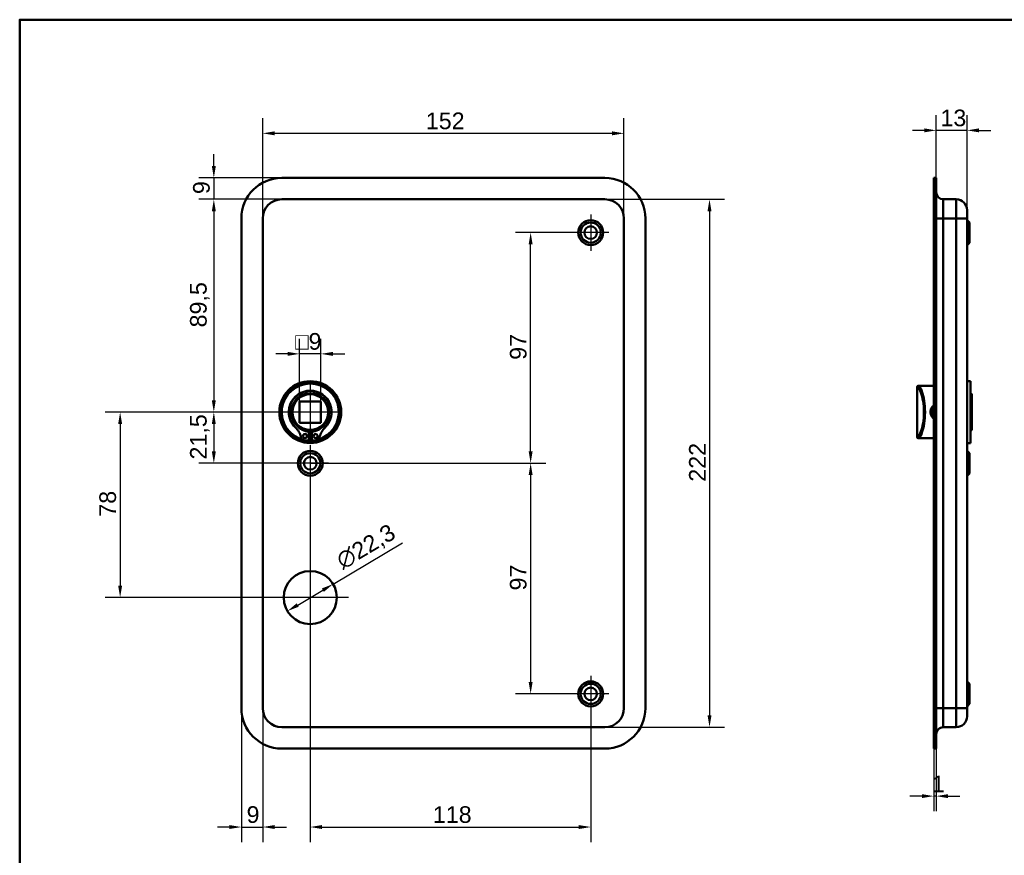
# Model space of a CAD drawing. Header units: millimetres. Extents: x 20 to 833, y 20 to 574.
# Tile 2 of 4: x 20 to 434, y 223 to 574. Entities that reach past the tile are written whole.
import ezdxf

# ---------------------------------------------------------------- set-up
doc = ezdxf.new("R2010")
doc.units = ezdxf.units.MM
doc.header["$LTSCALE"] = 2
for name, color, linetype, lineweight in [('Bemaßungen(DIN)', 7, 'Continuous', 25), ('Mittelpunktmarkierung(DIN)', 7, 'Continuous', 25), ('Sichtbare Kanten(DIN)', 7, 'Continuous', 50), ('Sichtbare tangentiale Kanten(DIN)', 7, 'Continuous', 50), ('Skizziergeometrie(DIN)', 7, 'Continuous', 50)]:
    doc.layers.add(name, color=color, linetype=linetype, lineweight=lineweight)
doc.styles.add('STANDARD-DIN~0', font='arial.ttf')
doc.dimstyles.new('CAD-LAN', dxfattribs={"dimscale": 2, "dimtxt": 3.5, "dimasz": 2.5, "dimexe": 3.175, "dimexo": 0, "dimgap": 0.8, "dimtad": 1, "dimrnd": 1e-08, "dimtxsty": 'STANDARD-DIN~0', "dimcen": 0.09, "dimdle": 10, "dimclrd": 250, "dimclre": 250, "dimclrt": 250, "dimadec": 0, "dimazin": 2, "dimtfac": 1, "dimtmove": 0, "dimatfit": 3, "dimfxl": 1, "dimtolj": 1, "dimtzin": 0, "dimlwd": 25, "dimlwe": 25, "dimarcsym": 0})

# ---------------------------------------------------------------- blocks, each defined once
blk = doc.blocks.new('Ränder Standardrahmen')
at = {"layer": 'Skizziergeometrie(DIN)', "flags": 128}
blk.add_lwpolyline([(10, 10), (10, 287), (410, 287), (410, 10), (10, 10)], dxfattribs=at)
blk = doc.blocks.new('*D8')
at = {"layer": 'Bemaßungen(DIN)', "color": 250, "linetype": 'Continuous', "lineweight": 25, "true_color": 0x3f3f3f, "transparency": 16777216}
for p, q in [((122.27, 490.46), (122.27, 532.56)), ((274.27, 490.46), (274.27, 532.56)), ((127.27, 526.21), (269.27, 526.21))]:
    blk.add_line(p, q, dxfattribs=at)
at = {"layer": 'Bemaßungen(DIN)', "color": 250, "linetype": 'Continuous', "true_color": 0x3f3f3f, "transparency": 16777216}
for points in [[(127.27, 527.05), (127.27, 525.38), (122.27, 526.21)], [(269.27, 527.05), (269.27, 525.38), (274.27, 526.21)]]:
    blk.add_solid(points, dxfattribs=at)
at = {"layer": 'Defpoints', "color": 0, "linetype": 'Continuous', "transparency": 16777216}
for p in [(274.27, 526.21), (122.27, 490.46), (274.27, 490.46)]:
    blk.add_point(p, dxfattribs=at)
at = {"layer": 'Bemaßungen(DIN)', "color": 250, "linetype": 'Continuous', "lineweight": 25, "true_color": 0x3f3f3f, "transparency": 16777216, "insert": (190.9, 534.96), "char_height": 7, "attachment_point": 1, "style": 'STANDARD-DIN~0'}
blk.add_mtext('\\A1;152', dxfattribs=at)
blk = doc.blocks.new('*D9')
at = {"layer": 'Bemaßungen(DIN)', "color": 250, "linetype": 'Continuous', "lineweight": 25, "true_color": 0x3f3f3f, "transparency": 16777216}
for p, q in [((266.27, 498.46), (316.62, 498.46)), ((310.27, 493.46), (310.27, 281.46)), ((266.27, 276.46), (316.62, 276.46))]:
    blk.add_line(p, q, dxfattribs=at)
at = {"layer": 'Bemaßungen(DIN)', "color": 250, "linetype": 'Continuous', "true_color": 0x3f3f3f, "transparency": 16777216}
for points in [[(309.44, 493.46), (311.1, 493.46), (310.27, 498.46)], [(309.44, 281.46), (311.1, 281.46), (310.27, 276.46)]]:
    blk.add_solid(points, dxfattribs=at)
at = {"layer": 'Defpoints', "color": 0, "linetype": 'Continuous', "transparency": 16777216}
for p in [(266.27, 498.46), (266.27, 276.46), (310.27, 276.46)]:
    blk.add_point(p, dxfattribs=at)
at = {"layer": 'Bemaßungen(DIN)', "color": 250, "linetype": 'Continuous', "lineweight": 25, "true_color": 0x3f3f3f, "transparency": 16777216, "insert": (301.64, 379.7), "char_height": 7, "attachment_point": 1, "rotation": 90, "style": 'STANDARD-DIN~0'}
blk.add_mtext('\\A1;222', dxfattribs=at)
blk = doc.blocks.new('*D10')
at = {"layer": 'Bemaßungen(DIN)', "color": 250, "linetype": 'Continuous', "lineweight": 25, "true_color": 0x3f3f3f, "transparency": 16777216}
for p, q in [((130.27, 498.46), (95.34, 498.46)), ((101.69, 493.46), (101.69, 413.96)), ((142.27, 408.96), (95.34, 408.96))]:
    blk.add_line(p, q, dxfattribs=at)
at = {"layer": 'Bemaßungen(DIN)', "color": 250, "linetype": 'Continuous', "true_color": 0x3f3f3f, "transparency": 16777216}
for points in [[(100.85, 493.46), (102.52, 493.46), (101.69, 498.46)], [(100.85, 413.96), (102.52, 413.96), (101.69, 408.96)]]:
    blk.add_solid(points, dxfattribs=at)
at = {"layer": 'Defpoints', "color": 0, "linetype": 'Continuous', "transparency": 16777216}
for p in [(130.27, 498.46), (101.69, 408.96), (142.27, 408.96)]:
    blk.add_point(p, dxfattribs=at)
at = {"layer": 'Bemaßungen(DIN)', "color": 250, "linetype": 'Continuous', "lineweight": 25, "true_color": 0x3f3f3f, "transparency": 16777216, "insert": (91.67, 444.59), "char_height": 7, "attachment_point": 1, "rotation": 90, "style": 'STANDARD-DIN~0'}
blk.add_mtext('\\A1;89,5', dxfattribs=at)
blk = doc.blocks.new('*D11')
at = {"layer": 'Bemaßungen(DIN)', "color": 250, "linetype": 'Continuous', "lineweight": 25, "true_color": 0x3f3f3f, "transparency": 16777216}
for p, q in [((101.69, 512.46), (101.69, 517.46)), ((130.27, 507.46), (95.34, 507.46)), ((101.69, 507.46), (101.69, 498.46)), ((130.27, 498.46), (95.34, 498.46)), ((101.69, 493.46), (101.69, 488.46))]:
    blk.add_line(p, q, dxfattribs=at)
at = {"layer": 'Bemaßungen(DIN)', "color": 250, "linetype": 'Continuous', "true_color": 0x3f3f3f, "transparency": 16777216}
for points in [[(100.85, 512.46), (102.52, 512.46), (101.69, 507.46)], [(100.85, 493.46), (102.52, 493.46), (101.69, 498.46)]]:
    blk.add_solid(points, dxfattribs=at)
at = {"layer": 'Defpoints', "color": 0, "linetype": 'Continuous', "transparency": 16777216}
for p in [(130.27, 507.46), (101.69, 498.46), (130.27, 498.46)]:
    blk.add_point(p, dxfattribs=at)
at = {"layer": 'Bemaßungen(DIN)', "color": 250, "linetype": 'Continuous', "lineweight": 25, "true_color": 0x3f3f3f, "transparency": 16777216, "insert": (92.94, 500.66), "char_height": 7, "attachment_point": 1, "rotation": 90, "style": 'STANDARD-DIN~0'}
blk.add_mtext('\\A1;9', dxfattribs=at)
blk = doc.blocks.new('*D12')
at = {"layer": 'Bemaßungen(DIN)', "color": 250, "linetype": 'Continuous', "lineweight": 25, "true_color": 0x3f3f3f, "transparency": 16777216}
for p, q in [((142.27, 408.96), (95.34, 408.96)), ((101.69, 403.96), (101.69, 392.46)), ((142.27, 387.46), (95.34, 387.46))]:
    blk.add_line(p, q, dxfattribs=at)
at = {"layer": 'Bemaßungen(DIN)', "color": 250, "linetype": 'Continuous', "true_color": 0x3f3f3f, "transparency": 16777216}
for points in [[(100.85, 403.96), (102.52, 403.96), (101.69, 408.96)], [(100.85, 392.46), (102.52, 392.46), (101.69, 387.46)]]:
    blk.add_solid(points, dxfattribs=at)
at = {"layer": 'Defpoints', "color": 0, "linetype": 'Continuous', "transparency": 16777216}
for p in [(142.27, 408.96), (101.69, 387.46), (142.27, 387.46)]:
    blk.add_point(p, dxfattribs=at)
at = {"layer": 'Bemaßungen(DIN)', "color": 250, "linetype": 'Continuous', "lineweight": 25, "true_color": 0x3f3f3f, "transparency": 16777216, "insert": (91.67, 389.03), "char_height": 7, "attachment_point": 1, "rotation": 90, "style": 'STANDARD-DIN~0'}
blk.add_mtext('\\A1;21,5', dxfattribs=at)
blk = doc.blocks.new('*D13')
at = {"layer": 'Bemaßungen(DIN)', "color": 250, "linetype": 'Continuous', "lineweight": 25, "true_color": 0x3f3f3f, "transparency": 16777216}
for p, q in [((142.27, 408.96), (55.92, 408.96)), ((62.27, 403.96), (62.27, 335.96)), ((142.27, 330.96), (55.92, 330.96))]:
    blk.add_line(p, q, dxfattribs=at)
at = {"layer": 'Bemaßungen(DIN)', "color": 250, "linetype": 'Continuous', "true_color": 0x3f3f3f, "transparency": 16777216}
for points in [[(61.44, 403.96), (63.1, 403.96), (62.27, 408.96)], [(61.44, 335.96), (63.1, 335.96), (62.27, 330.96)]]:
    blk.add_solid(points, dxfattribs=at)
at = {"layer": 'Defpoints', "color": 0, "linetype": 'Continuous', "transparency": 16777216}
for p in [(142.27, 408.96), (62.27, 330.96), (142.27, 330.96)]:
    blk.add_point(p, dxfattribs=at)
at = {"layer": 'Bemaßungen(DIN)', "color": 250, "linetype": 'Continuous', "lineweight": 25, "true_color": 0x3f3f3f, "transparency": 16777216, "insert": (53.52, 364.97), "char_height": 7, "attachment_point": 1, "rotation": 90, "style": 'STANDARD-DIN~0'}
blk.add_mtext('\\A1;78', dxfattribs=at)
blk = doc.blocks.new('*D14')
at = {"layer": 'Bemaßungen(DIN)', "color": 250, "linetype": 'Continuous', "lineweight": 25, "true_color": 0x3f3f3f, "transparency": 16777216}
for p, q in [((252.62, 484.46), (228.65, 484.46)), ((235, 392.46), (235, 479.46)), ((142.27, 387.46), (241.35, 387.46))]:
    blk.add_line(p, q, dxfattribs=at)
at = {"layer": 'Bemaßungen(DIN)', "color": 250, "linetype": 'Continuous', "true_color": 0x3f3f3f, "transparency": 16777216}
for points in [[(234.16, 479.46), (235.83, 479.46), (235, 484.46)], [(234.16, 392.46), (235.83, 392.46), (235, 387.46)]]:
    blk.add_solid(points, dxfattribs=at)
at = {"layer": 'Defpoints', "color": 0, "linetype": 'Continuous', "transparency": 16777216}
for p in [(235, 484.46), (252.62, 484.46), (142.27, 387.46)]:
    blk.add_point(p, dxfattribs=at)
at = {"layer": 'Bemaßungen(DIN)', "color": 250, "linetype": 'Continuous', "lineweight": 25, "true_color": 0x3f3f3f, "transparency": 16777216, "insert": (226.25, 430.95), "char_height": 7, "attachment_point": 1, "rotation": 90, "style": 'STANDARD-DIN~0'}
blk.add_mtext('\\A1;97', dxfattribs=at)
blk = doc.blocks.new('*D15')
at = {"layer": 'Bemaßungen(DIN)', "color": 250, "linetype": 'Continuous', "lineweight": 25, "true_color": 0x3f3f3f, "transparency": 16777216}
for p, q in [((142.27, 387.46), (241.35, 387.46)), ((235, 382.46), (235, 295.46)), ((252.62, 290.46), (228.65, 290.46))]:
    blk.add_line(p, q, dxfattribs=at)
at = {"layer": 'Bemaßungen(DIN)', "color": 250, "linetype": 'Continuous', "true_color": 0x3f3f3f, "transparency": 16777216}
for points in [[(234.16, 382.46), (235.83, 382.46), (235, 387.46)], [(234.16, 295.46), (235.83, 295.46), (235, 290.46)]]:
    blk.add_solid(points, dxfattribs=at)
at = {"layer": 'Defpoints', "color": 0, "linetype": 'Continuous', "transparency": 16777216}
for p in [(142.27, 387.46), (235, 290.46), (252.62, 290.46)]:
    blk.add_point(p, dxfattribs=at)
at = {"layer": 'Bemaßungen(DIN)', "color": 250, "linetype": 'Continuous', "lineweight": 25, "true_color": 0x3f3f3f, "transparency": 16777216, "insert": (226.25, 333.95), "char_height": 7, "attachment_point": 1, "rotation": 90, "style": 'STANDARD-DIN~0'}
blk.add_mtext('\\A1;97', dxfattribs=at)
blk = doc.blocks.new('*D16')
at = {"layer": 'Bemaßungen(DIN)', "color": 250, "linetype": 'Continuous', "lineweight": 25, "true_color": 0x3f3f3f, "transparency": 16777216}
for p, q in [((142.27, 379.81), (142.27, 228.11)), ((260.27, 282.81), (260.27, 228.11)), ((147.27, 234.46), (255.27, 234.46))]:
    blk.add_line(p, q, dxfattribs=at)
at = {"layer": 'Bemaßungen(DIN)', "color": 250, "linetype": 'Continuous', "true_color": 0x3f3f3f, "transparency": 16777216}
for points in [[(147.27, 235.29), (147.27, 233.63), (142.27, 234.46)], [(255.27, 235.29), (255.27, 233.63), (260.27, 234.46)]]:
    blk.add_solid(points, dxfattribs=at)
at = {"layer": 'Defpoints', "color": 0, "linetype": 'Continuous', "transparency": 16777216}
for p in [(142.27, 379.81), (260.27, 282.81), (260.27, 234.46)]:
    blk.add_point(p, dxfattribs=at)
at = {"layer": 'Bemaßungen(DIN)', "color": 250, "linetype": 'Continuous', "lineweight": 25, "true_color": 0x3f3f3f, "transparency": 16777216, "insert": (193.86, 243.21), "char_height": 7, "attachment_point": 1, "style": 'STANDARD-DIN~0'}
blk.add_mtext('\\A1;118', dxfattribs=at)
blk = doc.blocks.new('*D17')
at = {"layer": 'Bemaßungen(DIN)', "color": 250, "linetype": 'Continuous', "lineweight": 25, "true_color": 0x3f3f3f, "transparency": 16777216}
for p, q in [((113.27, 284.46), (113.27, 228.11)), ((122.27, 284.46), (122.27, 228.11)), ((108.27, 234.46), (103.27, 234.46)), ((113.27, 234.46), (122.27, 234.46)), ((127.27, 234.46), (132.27, 234.46))]:
    blk.add_line(p, q, dxfattribs=at)
at = {"layer": 'Bemaßungen(DIN)', "color": 250, "linetype": 'Continuous', "true_color": 0x3f3f3f, "transparency": 16777216}
for points in [[(108.27, 235.29), (108.27, 233.63), (113.27, 234.46)], [(127.27, 235.29), (127.27, 233.63), (122.27, 234.46)]]:
    blk.add_solid(points, dxfattribs=at)
at = {"layer": 'Defpoints', "color": 0, "linetype": 'Continuous', "transparency": 16777216}
for p in [(113.27, 284.46), (122.27, 284.46), (122.27, 234.46)]:
    blk.add_point(p, dxfattribs=at)
at = {"layer": 'Bemaßungen(DIN)', "color": 250, "linetype": 'Continuous', "lineweight": 25, "true_color": 0x3f3f3f, "transparency": 16777216, "insert": (115.47, 243.21), "char_height": 7, "attachment_point": 1, "style": 'STANDARD-DIN~0'}
blk.add_mtext('\\A1;9', dxfattribs=at)
blk = doc.blocks.new('*D18')
at = {"layer": 'Bemaßungen(DIN)', "color": 250, "linetype": 'Continuous', "lineweight": 25, "true_color": 0x3f3f3f, "transparency": 16777216}
for p, q in [((151.87, 336.63), (181.13, 353.94)), ((136.97, 327.83), (147.56, 334.09))]:
    blk.add_line(p, q, dxfattribs=at)
at = {"layer": 'Bemaßungen(DIN)', "color": 250, "linetype": 'Continuous', "true_color": 0x3f3f3f, "transparency": 16777216}
for points in [[(147.14, 334.81), (147.99, 333.37), (151.87, 336.63)], [(136.55, 328.55), (137.4, 327.11), (132.67, 325.29)]]:
    blk.add_solid(points, dxfattribs=at)
at = {"layer": 'Defpoints', "color": 0, "linetype": 'Continuous', "transparency": 16777216}
for p in [(151.87, 336.63), (132.67, 325.29)]:
    blk.add_point(p, dxfattribs=at)
at = {"layer": 'Bemaßungen(DIN)', "color": 250, "linetype": 'Continuous', "lineweight": 25, "true_color": 0x3f3f3f, "transparency": 16777216, "insert": (152.34, 348.81), "char_height": 7, "attachment_point": 1, "rotation": 30.5884, "style": 'STANDARD-DIN~0'}
blk.add_mtext('\\A1;∅22,3', dxfattribs=at)
blk = doc.blocks.new('*D19')
at = {"layer": 'Bemaßungen(DIN)', "color": 250, "linetype": 'Continuous', "lineweight": 25, "true_color": 0x3f3f3f, "transparency": 16777216}
for p, q in [((137.77, 413.46), (137.77, 439.81)), ((146.77, 413.46), (146.77, 439.81)), ((132.77, 433.46), (127.77, 433.46)), ((146.77, 433.46), (137.77, 433.46)), ((151.77, 433.46), (156.77, 433.46))]:
    blk.add_line(p, q, dxfattribs=at)
at = {"layer": 'Bemaßungen(DIN)', "color": 250, "linetype": 'Continuous', "true_color": 0x3f3f3f, "transparency": 16777216}
for points in [[(132.77, 434.29), (132.77, 432.63), (137.77, 433.46)], [(151.77, 434.29), (151.77, 432.63), (146.77, 433.46)]]:
    blk.add_solid(points, dxfattribs=at)
at = {"layer": 'Defpoints', "color": 0, "linetype": 'Continuous', "transparency": 16777216}
for p in [(137.77, 433.46), (137.77, 413.46), (146.77, 413.46)]:
    blk.add_point(p, dxfattribs=at)
at = {"layer": 'Bemaßungen(DIN)', "color": 250, "linetype": 'Continuous', "lineweight": 25, "true_color": 0x3f3f3f, "transparency": 16777216, "insert": (135.9, 442.21), "char_height": 7, "attachment_point": 1, "style": 'STANDARD-DIN~0'}
blk.add_mtext('\\A1;\\fAIGDT|b0|i0;\\H7.0000;o\\fArial|b0|i0;\\H7.0000;9', dxfattribs=at)
blk = doc.blocks.new('*D20')
at = {"layer": 'Bemaßungen(DIN)', "color": 250, "linetype": 'Continuous', "lineweight": 25, "true_color": 0x3f3f3f, "transparency": 16777216}
for p, q in [((405.62, 507.46), (405.62, 533.81)), ((418.62, 493.96), (418.62, 533.81)), ((400.62, 527.46), (395.62, 527.46)), ((418.62, 527.46), (405.62, 527.46)), ((423.62, 527.46), (428.62, 527.46))]:
    blk.add_line(p, q, dxfattribs=at)
at = {"layer": 'Bemaßungen(DIN)', "color": 250, "linetype": 'Continuous', "true_color": 0x3f3f3f, "transparency": 16777216}
for points in [[(400.62, 528.29), (400.62, 526.63), (405.62, 527.46)], [(423.62, 528.29), (423.62, 526.63), (418.62, 527.46)]]:
    blk.add_solid(points, dxfattribs=at)
at = {"layer": 'Defpoints', "color": 0, "linetype": 'Continuous', "transparency": 16777216}
for p in [(405.62, 527.46), (405.62, 507.46), (418.62, 493.96)]:
    blk.add_point(p, dxfattribs=at)
at = {"layer": 'Bemaßungen(DIN)', "color": 250, "linetype": 'Continuous', "lineweight": 25, "true_color": 0x3f3f3f, "transparency": 16777216, "insert": (407.44, 536.21), "char_height": 7, "attachment_point": 1, "style": 'STANDARD-DIN~0'}
blk.add_mtext('\\A1;13', dxfattribs=at)
blk = doc.blocks.new('*D21')
at = {"layer": 'Bemaßungen(DIN)', "color": 250, "linetype": 'Continuous', "lineweight": 25, "true_color": 0x3f3f3f, "transparency": 16777216}
for p, q in [((404.62, 267.46), (404.62, 241.11)), ((405.62, 267.46), (405.62, 241.11)), ((399.62, 247.46), (394.62, 247.46)), ((405.62, 247.46), (404.62, 247.46)), ((410.62, 247.46), (415.62, 247.46))]:
    blk.add_line(p, q, dxfattribs=at)
at = {"layer": 'Bemaßungen(DIN)', "color": 250, "linetype": 'Continuous', "true_color": 0x3f3f3f, "transparency": 16777216}
for points in [[(399.62, 248.29), (399.62, 246.63), (404.62, 247.46)], [(410.62, 248.29), (410.62, 246.63), (405.62, 247.46)]]:
    blk.add_solid(points, dxfattribs=at)
at = {"layer": 'Defpoints', "color": 0, "linetype": 'Continuous', "transparency": 16777216}
for p in [(404.62, 267.46), (405.62, 267.46), (404.62, 247.46)]:
    blk.add_point(p, dxfattribs=at)
at = {"layer": 'Bemaßungen(DIN)', "color": 250, "linetype": 'Continuous', "lineweight": 25, "true_color": 0x3f3f3f, "transparency": 16777216, "insert": (403.83, 256.09), "char_height": 7, "attachment_point": 1, "style": 'STANDARD-DIN~0'}
blk.add_mtext('\\A1;1', dxfattribs=at)

msp = doc.modelspace()

# ---------------------------------------------------------------- linework, layer by layer
at = {"layer": 'Mittelpunktmarkierung(DIN)', "linetype": 'Continuous'}
for p, q in [((260.2688, 492.1109), (260.2688, 476.8109)), ((267.9188, 484.4609), (252.6188, 484.4609)), ((142.2688, 421.4609), (142.2688, 396.4609)), ((154.7688, 408.9609), (129.7688, 408.9609)), ((142.2688, 395.1109), (142.2688, 379.8109)), ((149.9188, 387.4609), (134.6188, 387.4609)), ((142.2688, 347.1109), (142.2688, 314.8109)), ((158.4188, 330.9609), (126.1188, 330.9609)), ((260.2688, 298.1109), (260.2688, 282.8109)), ((267.9188, 290.4609), (252.6188, 290.4609))]:
    msp.add_line(p, q, dxfattribs=at)
at = {"layer": 'Sichtbare Kanten(DIN)'}
for p, q in [((130.2688, 507.4609), (266.2688, 507.4609)), ((404.6213, 507.4609), (405.6213, 507.4609)), ((404.6213, 507.4609), (404.6213, 490.4609)), ((405.6213, 507.4609), (405.6213, 490.4609)), ((266.2688, 498.4609), (130.2688, 498.4609)), ((414.1213, 498.4609), (408.6213, 498.4609)), ((418.6213, 493.9609), (418.6213, 490.4609)), ((113.2688, 284.4609), (113.2688, 490.4609)), ((122.2688, 490.4609), (122.2688, 284.4609)), ((274.2688, 284.4609), (274.2688, 490.4609)), ((283.2688, 490.4609), (283.2688, 284.4609)), ((404.6213, 284.4609), (404.6213, 490.4609)), ((405.6213, 284.4609), (405.6213, 490.4609)), ((418.6213, 284.4609), (418.6213, 490.4609)), ((419.6213, 488.7109), (418.6213, 489.7109)), ((419.6213, 488.7109), (419.6213, 480.2109)), ((419.6213, 480.2109), (418.6213, 479.2109)), ((397.6213, 419.4609), (397.6213, 398.4609)), ((398.1213, 419.9609), (398.4085, 419.9609)), ((400.1213, 419.9609), (398.4085, 419.9609)), ((404.6213, 419.9609), (400.1213, 419.9609)), ((420.1213, 421.9609), (418.6213, 421.9609)), ((420.1213, 395.9609), (420.1213, 421.9609)), ((420.6213, 416.4609), (420.1213, 416.9609)), ((420.6213, 416.4609), (420.6213, 401.4609)), ((137.7688, 413.4609), (137.7688, 404.4609)), ((146.7688, 413.4609), (137.7688, 413.4609)), ((146.7688, 404.4609), (146.7688, 413.4609)), ((137.7688, 404.4609), (146.7688, 404.4609)), ((141.6522, 400.7529), (141.6522, 397.0529)), ((142.8855, 397.0529), (142.8855, 400.7529)), ((398.4085, 397.9609), (398.1213, 397.9609)), ((400.1213, 397.9609), (398.4085, 397.9609)), ((404.6213, 397.9609), (400.1213, 397.9609)), ((420.6213, 401.4609), (420.1213, 400.9609)), ((141.6522, 397.0529), (140.2677, 397.0529)), ((144.27, 397.0529), (142.8855, 397.0529)), ((420.1213, 395.9609), (418.6213, 395.9609)), ((419.6213, 391.7109), (418.6213, 392.7109)), ((419.6213, 391.7109), (419.6213, 383.2109)), ((419.6213, 383.2109), (418.6213, 382.2109)), ((419.6213, 294.7109), (418.6213, 295.7109)), ((419.6213, 294.7109), (419.6213, 286.2109)), ((419.6213, 286.2109), (418.6213, 285.2109)), ((404.6213, 284.4609), (404.6213, 267.4609)), ((405.6213, 284.4609), (405.6213, 267.4609)), ((418.6213, 284.4609), (418.6213, 280.9609)), ((130.2688, 276.4609), (266.2688, 276.4609)), ((414.1213, 276.4609), (408.6213, 276.4609)), ((266.2688, 267.4609), (130.2688, 267.4609)), ((404.6213, 267.4609), (405.6213, 267.4609))]:
    msp.add_line(p, q, dxfattribs=at)
for centre, radius in [((260.2688, 484.4609), 5.25), ((260.2688, 484.4609), 4.25), ((260.2688, 484.4609), 2.65), ((142.2688, 408.9609), 13), ((142.2688, 408.9609), 12.5), ((142.2688, 408.9609), 8), ((142.2688, 408.9609), 7.5), ((140.0372, 398.9029), 0.85), ((144.5005, 398.9029), 0.85), ((142.2688, 387.4609), 5.25), ((142.2688, 387.4609), 4.25), ((142.2688, 387.4609), 2.65), ((142.2688, 330.9609), 11.15), ((260.2688, 290.4609), 5.25), ((260.2688, 290.4609), 4.25), ((260.2688, 290.4609), 2.65)]:
    msp.add_circle(centre, radius, dxfattribs=at)
for centre, radius, start, end in [((130.2688, 490.4609), 17, 90, 180), ((266.2688, 490.4609), 17, 0, 90), ((408.6213, 501.4609), 3, 180, 270), ((130.2688, 490.4609), 8, 90, 180), ((266.2688, 490.4609), 8, 0, 90), ((414.1213, 493.9609), 4.5, 0, 90), ((142.2688, 408.9609), 12, 284.792103, 255.207897), ((398.1213, 419.4609), 0.5, 90, 180), ((142.2688, 408.9609), 9, 310.903341, 229.096659), ((142.2688, 408.9609), 8.9667, 314.36355, 225.63645), ((129.8988, 396.3129), 8.7248, 14.802191, 45.63645), ((142.2688, 408.2275), 7.5, 220.969453, 265.283689), ((142.2688, 408.2275), 7.5, 274.716311, 319.030547), ((154.6389, 396.3129), 8.7248, 134.36355, 165.197809), ((140.2677, 399.0529), 2, 194.802191, 270), ((142.2688, 408.9609), 8.2, 253.43926, 286.56074), ((142.2688, 408.9609), 9, 266.0711, 273.9289), ((144.27, 399.0529), 2, 270, 345.197809), ((398.1213, 398.4609), 0.5, 180, 270), ((142.2688, 408.9609), 12, 262.898271, 277.101729), ((130.2688, 284.4609), 17, 180, 270), ((130.2688, 284.4609), 8, 180, 270), ((266.2688, 284.4609), 8, 270, 0), ((266.2688, 284.4609), 17, 270, 0), ((414.1213, 280.9609), 4.5, 270, 0), ((408.6213, 273.4609), 3, 90, 180)]:
    msp.add_arc(centre, radius, start, end, dxfattribs=at)
for points, knots in [([(404.6213, 411.7558), (404.3873, 411.5765), (403.8151, 411.0056), (403.2337, 409.7698), (403.2305, 407.8332), (403.9886, 406.6575), (404.6213, 406.1673)], [-1.901043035, -1.901043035, -1.901043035, -1.901043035, -1.812916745, -1.661840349, -1.510763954, -1.271930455, -1.271930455, -1.271930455, -1.271930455]), ([(404.6235, 406.7268), (404.1679, 407.1374), (403.8363, 407.6859), (403.6977, 408.2879), (403.597, 408.7258), (403.5964, 409.1921), (403.6973, 409.6317), (403.7981, 410.0712), (403.9986, 410.4841), (404.2766, 410.8324), (404.3812, 410.9634), (404.4966, 411.0853), (404.6214, 411.1969)], [3.418105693, 3.418105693, 3.418105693, 3.418105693, 3.62583349, 3.62583349, 3.62583349, 3.776909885, 3.776909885, 3.776909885, 3.927986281, 3.927986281, 3.927986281, 3.984811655, 3.984811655, 3.984811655, 3.984811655])]:
    msp.add_open_spline(points, degree=3, knots=knots, dxfattribs=at)
at = {"layer": 'Sichtbare tangentiale Kanten(DIN)'}
for p, q in [((408.6213, 498.4609), (408.6213, 490.4609)), ((414.1213, 490.4609), (414.1213, 498.4609)), ((404.6213, 490.4609), (405.6213, 490.4609)), ((405.6213, 490.4609), (408.6213, 490.4609)), ((414.1213, 490.4609), (408.6213, 490.4609)), ((408.6213, 284.4609), (408.6213, 490.4609)), ((418.6213, 490.4609), (414.1213, 490.4609)), ((414.1213, 490.4609), (414.1213, 284.4609)), ((397.9118, 419.4609), (397.6213, 419.4609)), ((397.6213, 398.4609), (397.9118, 398.4609)), ((404.6213, 284.4609), (405.6213, 284.4609)), ((408.6213, 284.4609), (405.6213, 284.4609)), ((414.1213, 284.4609), (408.6213, 284.4609)), ((408.6213, 284.4609), (408.6213, 276.4609)), ((414.1213, 284.4609), (418.6213, 284.4609)), ((414.1213, 276.4609), (414.1213, 284.4609))]:
    msp.add_line(p, q, dxfattribs=at)
for centre, major_axis, start_param, end_param in [((398.4085, 419.4609), (0, 0.5), 0, 1.57079633), ((398.4085, 398.4609), (0, -0.5), 4.71238898, 6.28318531)]:
    msp.add_ellipse(centre, major_axis=major_axis, ratio=0.99342281, start_param=start_param, end_param=end_param, dxfattribs=at)
for points, knots in [([(397.9118, 419.4609), (398.0962, 419.4609), (398.3728, 419.0969), (398.6918, 418.4206), (399.0108, 417.7442), (399.3695, 416.7554), (399.683, 415.5373), (399.9965, 414.3191), (400.2618, 412.8716), (400.3956, 411.3271), (400.5294, 409.7826), (400.5289, 408.1411), (400.3949, 406.5961), (400.261, 405.051), (399.9961, 403.6024), (399.6828, 402.3839), (399.3695, 401.1655), (399.0107, 400.1771), (398.6917, 399.501), (398.3728, 398.8248), (398.0962, 398.4609), (397.9118, 398.4609)], [0, 0, 0, 0, 0.47761163, 0.47761163, 0.47761163, 0.95522326, 0.95522326, 0.95522326, 1.43283489, 1.43283489, 1.43283489, 1.91044652, 1.91044652, 1.91044652, 2.38805815, 2.38805815, 2.38805815, 2.86566978, 2.86566978, 2.86566978, 3.34328141, 3.34328141, 3.34328141, 3.34328141]), ([(398.4085, 397.9609), (398.5908, 397.9609), (398.8648, 398.3408), (399.1796, 399.0501), (399.4944, 399.7594), (399.85, 400.7948), (400.1593, 402.0708), (400.4686, 403.3468), (400.7317, 404.8652), (400.8637, 406.4835), (400.9957, 408.1018), (400.9967, 409.8219), (400.8651, 411.4393), (400.7335, 413.0567), (400.4694, 414.5743), (400.1597, 415.8503), (399.85, 417.1264), (399.4947, 418.162), (399.1799, 418.8714), (398.8651, 419.5808), (398.5908, 419.9609), (398.4085, 419.9609)], [-3.34328141, -3.34328141, -3.34328141, -3.34328141, -2.86566978, -2.86566978, -2.86566978, -2.38805815, -2.38805815, -2.38805815, -1.91044652, -1.91044652, -1.91044652, -1.43283489, -1.43283489, -1.43283489, -0.95522326, -0.95522326, -0.95522326, -0.47761163, -0.47761163, -0.47761163, 0, 0, 0, 0])]:
    msp.add_open_spline(points, degree=3, knots=knots, dxfattribs=at)

# ---------------------------------------------------------------- block references
at = {"xscale": 2, "yscale": 2, "zscale": 2}
msp.add_blockref('Ränder Standardrahmen', (0, 0), dxfattribs=at)

# ---------------------------------------------------------------- dimensions: what is measured, and where the dimension line sits
at = {"layer": 'Bemaßungen(DIN)', "color": 250, "linetype": 'Continuous', "lineweight": 25, "true_color": 0x3f3f3f}
for base, p1, p2, angle, override, picture, middle in [((274.2688, 526.2129), (122.2688, 490.4609), (274.2688, 490.4609), 180, {"dimgap": 0.8, "dimdec": 2, "dimtol": 0, "dimlim": 0, "dimtp": 0, "dimtm": 0, "dimtdec": 2, "dimtofl": 0, "dimatfit": 1}, '*D8', (198.2688, 526.2129)), ((101.6866, 498.4609), (130.2688, 507.4609), (130.2688, 498.4609), 270, {"dimgap": 0.8, "dimdec": 2, "dimtol": 0, "dimlim": 0, "dimtp": 0, "dimtm": 0, "dimtdec": 2, "dimtofl": 1, "dimatfit": 1}, '*D11', (101.6866, 502.9609)), ((101.6866, 408.9609), (130.2688, 498.4609), (142.2688, 408.9609), 90, {"dimgap": 0.8, "dimdec": 2, "dimtol": 0, "dimlim": 0, "dimtp": 0, "dimtm": 0, "dimtdec": 2, "dimtofl": 0, "dimatfit": 1}, '*D10', (101.6866, 453.7109)), ((310.2688, 276.4609), (266.2688, 498.4609), (266.2688, 276.4609), 90, {"dimgap": 0.8, "dimdec": 2, "dimtol": 0, "dimlim": 0, "dimtp": 0, "dimtm": 0, "dimtdec": 2, "dimtofl": 0, "dimatfit": 1}, '*D9', (310.2688, 387.4609)), ((234.9973, 484.4609), (142.2688, 387.4609), (252.6188, 484.4609), 90, {"dimgap": 0.8, "dimdec": 2, "dimtol": 0, "dimlim": 0, "dimtp": 0, "dimtm": 0, "dimtdec": 2, "dimtofl": 0, "dimatfit": 1}, '*D14', (234.9973, 435.9609)), ((62.2688, 330.9609), (142.2688, 408.9609), (142.2688, 330.9609), 90, {"dimgap": 0.8, "dimdec": 2, "dimtol": 0, "dimlim": 0, "dimtp": 0, "dimtm": 0, "dimtdec": 2, "dimtofl": 0, "dimatfit": 1}, '*D13', (62.2688, 369.9609)), ((101.6866, 387.4609), (142.2688, 408.9609), (142.2688, 387.4609), 90, {"dimgap": 0.8, "dimdec": 2, "dimtol": 0, "dimlim": 0, "dimtp": 0, "dimtm": 0, "dimtdec": 2, "dimtofl": 0, "dimatfit": 1}, '*D12', (101.6866, 398.2109)), ((234.9973, 290.4609), (142.2688, 387.4609), (252.6188, 290.4609), 90, {"dimgap": 0.8, "dimdec": 2, "dimtol": 0, "dimlim": 0, "dimtp": 0, "dimtm": 0, "dimtdec": 2, "dimtofl": 0, "dimatfit": 1}, '*D15', (234.9973, 338.9609)), ((260.2688, 234.4609), (142.2688, 379.8109), (260.2688, 282.8109), 180, {"dimgap": 0.8, "dimdec": 2, "dimtol": 0, "dimlim": 0, "dimtp": 0, "dimtm": 0, "dimtdec": 2, "dimtofl": 0, "dimatfit": 1}, '*D16', (201.2688, 234.4609))]:
    dim = msp.add_linear_dim(base=base, p1=p1, p2=p2, angle=angle, dimstyle='CAD-LAN', override=override, dxfattribs=at)
    dim.commit()
    dim.dimension.update_dxf_attribs({"geometry": picture, "text_midpoint": middle, "dimtype": 160})
for base, p1, p2, picture, middle in [((405.6213, 527.4609), (418.6213, 493.9609), (405.6213, 507.4609), '*D20', (412.1213, 527.4609)), ((122.2688, 234.4609), (113.2688, 284.4609), (122.2688, 284.4609), '*D17', (117.7688, 234.4609)), ((404.6213, 247.4609), (405.6213, 267.4609), (404.6213, 267.4609), '*D21', (405.1213, 247.4609))]:
    dim = msp.add_linear_dim(base=base, p1=p1, p2=p2, dimstyle='CAD-LAN', override={"dimgap": 0.8, "dimdec": 2, "dimtol": 0, "dimlim": 0, "dimtp": 0, "dimtm": 0, "dimtdec": 2, "dimtofl": 1, "dimatfit": 1}, dxfattribs=at)
    dim.commit()
    dim.dimension.update_dxf_attribs({"geometry": picture, "text_midpoint": middle, "dimtype": 160})
dim = msp.add_linear_dim(base=(137.7688, 433.4609), p1=(146.7688, 413.4609), p2=(137.7688, 413.4609), angle=180, text='\\fAIGDT|b0|i0;\\H7.0000;o\\fArial|b0|i0;\\H7.0000;<>', dimstyle='CAD-LAN', override={"dimgap": 0.8, "dimdec": 2, "dimtol": 0, "dimlim": 0, "dimtp": 0, "dimtm": 0, "dimtdec": 2, "dimtofl": 1, "dimatfit": 1}, dxfattribs=at)
dim.commit()
dim.dimension.update_dxf_attribs({"geometry": '*D19', "text_midpoint": (142.2688, 433.4609), "dimtype": 160})
dim = msp.add_diameter_dim_2p(p1=(132.6704, 325.287), p2=(151.8673, 336.6347), dimstyle='CAD-LAN', override={"dimgap": 0.8, "dimdec": 2, "dimlfac": 1, "dimtol": 0, "dimlim": 0, "dimtp": 0, "dimtm": 0, "dimtdec": 2, "dimatfit": 2}, dxfattribs=at)
dim.commit()
dim.dimension.update_dxf_attribs({"geometry": '*D18', "text_midpoint": (168.6532, 346.5574), "dimtype": 163})

doc.saveas('drawing.dxf')
